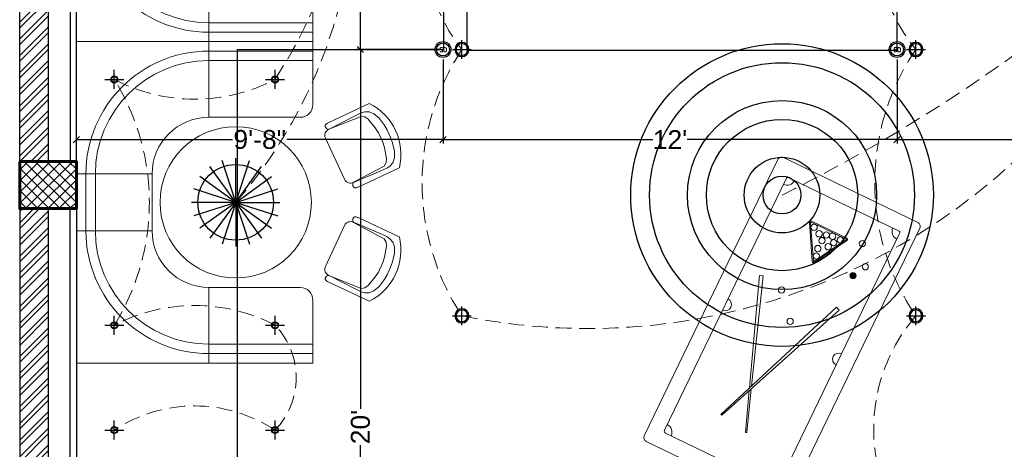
# Model space of a CAD drawing. Header units: inches. Extents: x 130606 to 158499, y 12149 to 19359.
# Tile 4 of 21: x 130668 to 130980, y 17950 to 18086. Entities that reach past the tile are written whole.
import ezdxf
from ezdxf.lldxf.tags import DXFTag

# ---------------------------------------------------------------- set-up
doc = ezdxf.new("R2010")
doc.units = ezdxf.units.IN
doc.header["$MEASUREMENT"] = 0
doc.header["$PDMODE"] = 34
for name, pattern in [('CONTINU', [0, 0]), ('DASH2', [0.375, 0.25, -0.125]), ('DASHED', [0.75, 0.5, -0.25])]:
    doc.linetypes.add(name, pattern=pattern)
doc.layers.add('15w led', color=7, linetype='Continuous', true_color=0xe600e6)
for name, color, linetype, lineweight in [('FIRE CABLE', 1, 'FIRE', 30), ('FIRE DIM', 7, 'CONTINU', 25), ('PD_BRICK WALL_115', 134, 'Continuous', 30), ('PD_COLUMN', 2, 'Continuous', 60), ('PD_DOOR', 42, 'Continuous', 25), ('PD_ELEVATION_03', 80, 'Continuous', 25), ('PD_FURNITURE_LOOSE', 20, 'Continuous', 18), ('PD_HATCH', 45, 'Continuous', 9), ('PP-2C X 1.5 SQ.MM (P+N)+1C X 1.5 SQ.MM (E) CU FRLS PVC INSULATION WIRE EMERGENCY CONTROLLING', 1, 'DASH2', 0), ('PP-ONE WAY RAW', 92, 'Continuous', 0), ('SMOKE DEDUCTOR', 76, 'Continuous', 30)]:
    doc.layers.add(name, color=color, linetype=linetype, lineweight=lineweight)
doc.layers.add('PD_LIGHTING', color=23, linetype='Continuous')
doc.styles.add('JEET', font='micross.ttf')
doc.styles.add('Level 21$0$AA', font='romab___.ttf')
doc.styles.get("Standard").update_dxf_attribs({"font": 'arial.ttf', "height": 6})
tags = doc.linetypes.add('FIRE', pattern='A,75.017253,-2.072766,["FIRE",JEET,S=18,R=0,X=0,Y=-8.880994],-46.618888,75.017253', length=198.72616).pattern_tags.tags
tags[6] = DXFTag(74, 10)
doc.dimstyles.new('ISO-10', dxfattribs={"dimtxt": 6, "dimasz": 2, "dimexe": 1.25, "dimexo": 0.625, "dimtad": 0, "dimtoh": 1, "dimdec": 0, "dimlunit": 4, "dimtxsty": 'Standard', "dimblk": 'OBLIQUE', "dimcen": 2.5, "dimclrd": 256, "dimclre": 256, "dimclrt": 256, "dimadec": 0, "dimazin": 0, "dimtfac": 1, "dimtdec": 1, "dimtmove": 1, "dimatfit": 3, "dimfxl": 25.4, "dimfxlon": 1, "dimlwd": -1, "dimarcsym": 1})

# ---------------------------------------------------------------- blocks, each defined once
blk = doc.blocks.new('A$C57124B3B')
at = {"color": 251}
for p, q in [((45.6, 504.4), (45.6, 108.7)), ((664.8, 108.7), (664.8, 505.8))]:
    blk.add_line(p, q, dxfattribs=at)
for points in [[(100.1, 525.3), (95.1, 530.4), (90.5, 534.4), (86, 537.4), (81.9, 539.5), (78.1, 540.8), (74.6, 541.6), (71.3, 541.8), (68.3, 541.7), (65.6, 541.4), (63.1, 540.9), (60.9, 540.1), (58.9, 539.2), (57, 538), (55.4, 536.7), (53.9, 535.2), (52.5, 533.5), (51.2, 531.6), (50.1, 529.3), (49, 526.2), (47.9, 521.9), (47, 516.3), (46.1, 509.1), (45.8, 505.8)], [(100.1, 525.3), (91.7, 265), (90, 207.1), (95.2, 175.5), (111, 140.4), (142.7, 110.5), (197.1, 85.9), (269.1, 70.1), (318.3, 64.9), (356.9, 64.9)], [(610.4, 525.3), (618.8, 265), (620.6, 207.1), (615.3, 175.5), (599.5, 140.4), (567.9, 110.5), (513.4, 85.9), (441.4, 70.1), (392.2, 64.9), (353.6, 64.9)], [(610.4, 525.3), (615.4, 530.4), (620.1, 534.4), (624.5, 537.4), (628.6, 539.5), (632.4, 540.8), (636, 541.6), (639.2, 541.8), (642.2, 541.7), (644.9, 541.4), (647.4, 540.9), (649.6, 540.1), (651.7, 539.2), (653.5, 538), (655.1, 536.7), (656.6, 535.2), (658, 533.5), (659.3, 531.6), (660.5, 529.3), (661.5, 526.2), (662.6, 521.9), (663.5, 516.3), (664.4, 509.1), (664.8, 505.8)]]:
    blk.add_lwpolyline(points, dxfattribs=at)
blk.add_lwpolyline([(353.4, 143.9), (309.5, 143.9), (260.3, 150.9), (165.5, 175.5), (135.6, 193), (116.3, 221.1), (100.2, 522.3, -0.429937), (157.5, 582.7), (552.9, 582.7, -0.429937), (610.2, 522.3), (594.1, 221.1), (574.7, 193), (544.9, 175.5), (450, 150.9), (400.9, 143.9), (356.9, 143.9)], format="xyb", dxfattribs=at)
blk.add_arc((355.2, 498.7), 498, 231.56297, 308.43703, dxfattribs=at)
blk = doc.blocks.new('FIXEDSEATING012')
at = {"color": 251}
for p, q in [((0, 0), (0, -102)), ((75, 0), (0, 0)), ((42, -24), (42, 0)), ((75, -3), (75, 0)), ((75, -3), (42, -3)), ((75, -20), (75, -3)), ((42, -6), (75, -6)), ((42, -24), (71, -24)), ((24, -42), (0, -42)), ((3, -42), (3, -60)), ((6, -42), (6, -60)), ((24, -42), (24, -60)), ((24, -60), (0, -60)), ((42, -78), (71, -78)), ((42, -78), (42, -102)), ((75, -102), (75, -82)), ((42, -96), (75, -96)), ((75, -99), (42, -99)), ((75, -102), (0, -102))]:
    blk.add_line(p, q, dxfattribs=at)
blk.add_circle((50.51, -51), 24, dxfattribs=at)
for centre, radius, start, end in [((42, -42), 39, 90, 180), ((42, -42), 36, 90, 180), ((71, -20), 4, 270, 0), ((42, -42), 18, 90, 180), ((42, -60), 39, 180, 270), ((42, -60), 36, 180, 270), ((42, -60), 18, 180, 270), ((71, -82), 4, 0, 90)]:
    blk.add_arc(centre, radius, start, end, dxfattribs=at)
at = {"color": 251, "extrusion": (0, 0, -1), "yscale": 0.03640297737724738, "zscale": -0.03640297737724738}
for p, xscale, rotation in [((-95.77, -16.47), 0.03640297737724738, 245), ((-95.77, -85.53), -0.03640297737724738, 295)]:
    blk.add_blockref('A$C57124B3B', p, dxfattribs=dict(at, xscale=xscale, rotation=rotation))
blk = doc.blocks.new('SNOOKER T')
at = {"ltscale": 12}
h = blk.add_hatch(color=251, dxfattribs=at)
h.dxf.hatch_style = 1
h.paths.add_polyline_path([(-13082.48, -18423.94, 1), (-13080.63, -18423.94, 1)])
at = {"color": 251, "linetype": 'ByBlock'}
for p, q in [((-13134.22, -18407.15), (-13134.33, -18407.43)), ((-13135.8, -18415.28), (-13135.69, -18415.56))]:
    blk.add_line(p, q, dxfattribs=at)
at = {"color": 251}
for points in [[(-13150.47, -18435.5), (-13060.45, -18435.5, 0.414214), (-13059.21, -18434.26), (-13059.21, -18390.48, 0.414214), (-13060.45, -18389.25), (-13150.47, -18389.25, 0.414214), (-13151.7, -18390.48), (-13151.7, -18434.26, 0.414214)], [(-13146.46, -18430.87), (-13064.46, -18430.87, 0.414214), (-13063.84, -18430.26), (-13063.84, -18394.49, 0.414214), (-13064.46, -18393.88), (-13146.46, -18393.88, 0.414214), (-13147.08, -18394.49), (-13147.08, -18430.26, 0.414214)]]:
    blk.add_lwpolyline(points, format="xyb", close=True, dxfattribs=at)
at = {"color": 251, "linetype": 'ByBlock'}
for points in [[(-13123.66, -18411.26), (-13093.03, -18400.28), (-13093.42, -18399.23), (-13124.42, -18410.96)], [(-13125.12, -18411.22), (-13136.67, -18415.6), (-13136.56, -18415.88), (-13124.39, -18411.52)]]:
    blk.add_lwpolyline(points, dxfattribs=at)
blk.add_lwpolyline([(-13092, -18423.61), (-13135.08, -18406.8), (-13135.19, -18407.09), (-13092.41, -18424.65)], close=True, dxfattribs=at)
for points in [[(-13073.06, -18417.87, 0.577193), (-13072.42, -18417.49), (-13072.42, -18406.04, 0.577193), (-13073.06, -18405.66), (-13082.99, -18411.39, 0.577665), (-13082.99, -18412.14)], [(-13072.89, -18417.57, 0.577193), (-13072.76, -18417.49), (-13072.76, -18406.04, 0.577193), (-13072.89, -18405.96), (-13082.82, -18411.69, 0.577665), (-13082.82, -18411.84)]]:
    blk.add_lwpolyline(points, format="xyb", close=True, dxfattribs=at)
for centre in [(-13094.46, -18406.9), (-13073.72, -18407.51), (-13078.87, -18411.2), (-13076.23, -18411.27), (-13074.8, -18409.66), (-13101.63, -18413.18), (-13081.02, -18411.74), (-13077.07, -18413.71), (-13074.2, -18411.74), (-13073.72, -18413.51), (-13075.28, -18414.61), (-13073.72, -18416.03), (-13071.87, -18422.33), (-13081.55, -18423.94), (-13077.61, -18426.09)]:
    blk.add_circle(centre, 0.925, dxfattribs=at)
at = {"color": 251}
for centre, radius, start, end in [((-13147.08, -18393.88), 2.47, 270, 0), ((-13105.46, -18393.88), 1.85, 180, 0), ((-13063.84, -18393.88), 2.47, 180, 270), ((-13147.08, -18430.87), 2.47, 0, 90), ((-13105.46, -18430.87), 1.85, 0, 180), ((-13063.84, -18430.87), 2.47, 90, 180)]:
    blk.add_arc(centre, radius, start, end, dxfattribs=at)
blk = doc.blocks.new('Ar plan')
at = {"layer": 'PD_HATCH'}
h = blk.add_hatch(dxfattribs=at)
h.set_pattern_fill('ANSI32', color=251, scale=10)
h.set_pattern_definition([(45, (130673.841, 17518.1774), (-2.65165, 2.65165), []), (45, (130675.6088, 17518.1774), (-2.65165, 2.65165), [])])
h.paths.add_polyline_path([(130676.99, 17560.93), (130667.99, 17560.93), (130667.99, 17479.43), (130676.99, 17479.43)])
h.paths.add_polyline_path([(131038.49, 17413.43), (130868.99, 17413.43), (130868.99, 17404.43), (131038.49, 17404.43)])
h.paths.add_polyline_path([(131222.99, 17413.43), (131053.49, 17413.43), (131053.49, 17404.43), (131222.99, 17404.43)])
h.paths.add_polyline_path([(130676.99, 18277.43), (130667.99, 18277.43), (130667.99, 18195.93), (130676.99, 18195.93)])
h.paths.add_polyline_path([(130676.99, 18180.93), (130667.99, 18180.93), (130667.99, 18040.93), (130676.99, 18040.93)])
h.paths.add_polyline_path([(130676.99, 18025.93), (130667.99, 18025.93), (130667.99, 17885.93), (130676.99, 17885.93)])
h.paths.add_polyline_path([(130676.99, 17870.93), (130667.99, 17870.93), (130667.99, 17730.93), (130676.99, 17730.93)])
h.paths.add_polyline_path([(130676.99, 17715.93), (130667.99, 17715.93), (130667.99, 17575.93), (130676.99, 17575.93)])
h.paths.add_polyline_path([(131768.99, 18352.43), (131602.49, 18352.43), (131602.49, 18343.43), (131768.99, 18343.43)])
h.paths.add_polyline_path([(131587.49, 18352.43), (131422.49, 18352.43), (131422.49, 18343.43), (131587.49, 18343.43)])
h.paths.add_polyline_path([(131407.49, 18352.43), (131237.99, 18352.43), (131237.99, 18343.43), (131407.49, 18343.43)])
h.paths.add_polyline_path([(131222.99, 18352.43), (131053.49, 18352.43), (131053.49, 18343.43), (131222.99, 18343.43)])
h.paths.add_polyline_path([(130853.99, 18352.43), (130742.99, 18352.43), (130742.99, 18343.43), (130853.99, 18343.43)])
h.paths.add_polyline_path([(130727.99, 18352.43), (130667.99, 18352.43), (130667.99, 18292.43), (130676.99, 18292.43), (130676.99, 18343.43), (130727.99, 18343.43)])
h.paths.add_polyline_path([(130676.99, 17464.43), (130667.99, 17464.43), (130667.99, 17404.43), (130727.99, 17404.43), (130727.99, 17413.43), (130676.99, 17413.43)])
h.paths.add_polyline_path([(130853.99, 17413.43), (130742.99, 17413.43), (130742.99, 17404.43), (130853.99, 17404.43)])
h.paths.add_polyline_path([(131262.74, 17413.43), (131237.99, 17413.43), (131237.99, 17404.43), (131262.74, 17404.43)])
h.paths.add_polyline_path([(131407.49, 17413.43), (131382.74, 17413.43), (131382.74, 17404.43), (131407.49, 17404.43)])
h.paths.add_polyline_path([(131444.99, 17413.43), (131422.49, 17413.43), (131422.49, 17404.43), (131444.99, 17404.43)])
h.paths.add_polyline_path([(131587.49, 17413.43), (131564.99, 17413.43), (131564.99, 17404.43), (131587.49, 17404.43)])
h.paths.add_polyline_path([(131624.99, 17413.43), (131602.49, 17413.43), (131602.49, 17404.43), (131624.99, 17404.43)])
h.paths.add_polyline_path([(131768.99, 17413.43), (131744.99, 17413.43), (131744.99, 17404.43), (131768.99, 17404.43)])
h.paths.add_polyline_path([(131783.99, 17422.43), (131774.99, 17422.43)])
h.paths.add_polyline_path([(131783.99, 17560.93), (131774.99, 17560.93), (131774.99, 17422.43), (131783.99, 17422.43)])
h.paths.add_polyline_path([(131783.99, 17715.93), (131774.99, 17715.93), (131774.99, 17575.93), (131783.99, 17575.93)])
h.paths.add_polyline_path([(131783.99, 18025.93), (131774.99, 18025.93), (131774.99, 17730.93), (131783.99, 17730.93)])
h.paths.add_polyline_path([(131783.99, 18334.43), (131774.99, 18334.43), (131774.99, 18195.93), (131783.99, 18195.93)])
h.paths.add_polyline_path([(131765.99, 18192.93), (131660.99, 18192.93), (131660.99, 18183.93), (131765.99, 18183.93)])
h.paths.add_polyline_path([(131660.99, 18180.93), (131651.99, 18180.93), (131651.99, 18102.93), (131660.99, 18102.93)])
h.paths.add_polyline_path([(131651.99, 18192.93), (131579.99, 18192.93), (131579.99, 18183.93), (131651.99, 18183.93)])
h.paths.add_polyline_path([(131579.99, 18180.93), (131570.99, 18180.93), (131570.99, 18102.93), (131579.99, 18102.93)])
h.paths.add_polyline_path([(131570.99, 18192.93), (131489.99, 18192.93), (131489.99, 18090.93), (131516.99, 18090.93), (131516.99, 18099.93), (131498.99, 18099.93), (131498.99, 18183.93), (131570.99, 18183.93)])
h.paths.add_polyline_path([(131570.99, 18099.93), (131552.99, 18099.93), (131552.99, 18090.93), (131570.99, 18090.93)], flags=17)
h.paths.add_polyline_path([(131597.99, 18099.93), (131579.99, 18099.93), (131579.99, 18090.93), (131597.99, 18090.93)])
h.paths.add_polyline_path([(131651.99, 18099.93), (131633.99, 18099.93), (131633.99, 18090.93), (131651.99, 18090.93)])
h.paths.add_polyline_path([(131660.99, 18090.93), (131651.99, 18090.93), (131651.99, 18027.93), (131660.99, 18027.93)])
h.paths.add_polyline_path([(131783.99, 18041.93), (131774.99, 18041.93), (131774.99, 18040.93), (131783.99, 18040.93)])
h.paths.add_polyline_path([(131783.99, 18180.93), (131774.99, 18180.93), (131774.99, 18161.93), (131783.99, 18161.93)])
h.paths.add_polyline_path([(130905.74, 18343.43), (130905.74, 18352.43), (130868.99, 18352.43), (130868.99, 18343.43)])
h.paths.add_polyline_path([(131001.74, 18352.43), (131001.74, 18343.43), (131038.49, 18343.43), (131038.49, 18352.43)])
h = blk.add_hatch(dxfattribs=at)
h.set_pattern_fill('ANSI37', color=251, scale=20)
h.set_pattern_definition([(45, (276111.2745, 44121.918), (-1.767766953, 1.767766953), []), (135, (276111.2745, 44121.918), (-1.767766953, -1.767766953), [])])
h.paths.add_polyline_path([(130667.99, 18040.93), (130667.99, 18025.93), (130685.99, 18025.93), (130685.99, 18040.93)])
at = {"layer": 'PD_BRICK WALL_115', "color": 251, "lineweight": 30}
for p, q in [((130667.99, 18040.93), (130667.99, 18180.93)), ((130676.99, 18180.93), (130676.99, 18040.93)), ((130667.99, 18025.93), (130667.99, 17885.93)), ((130676.99, 18025.93), (130676.99, 17885.93))]:
    blk.add_line(p, q, dxfattribs=at)
at = {"layer": 'PD_COLUMN', "color": 251}
blk.add_lwpolyline([(130667.99, 18040.93), (130667.99, 18025.93), (130685.99, 18025.93), (130685.99, 18040.93)], close=True, dxfattribs=at)
at = {"layer": 'PD_ELEVATION_03', "color": 251}
for points in [[(130683.99, 18180.93), (130683.99, 18040.93), (130685.99, 18040.93), (130685.99, 18180.93)], [(130683.99, 17885.93), (130683.99, 18025.93), (130685.99, 18025.93), (130685.99, 17885.93)]]:
    blk.add_lwpolyline(points, close=True, dxfattribs=at)
at = {"layer": 'PD_FURNITURE_LOOSE', "color": 251}
for p in [(130685.99, 18180.93), (130685.99, 18078.93)]:
    blk.add_blockref('FIXEDSEATING012', p, dxfattribs=at)
at = {"layer": 'PD_FURNITURE_LOOSE', "color": 251, "xscale": 1.081209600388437, "yscale": 1.081209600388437, "zscale": 1.081209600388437, "rotation": 64.22561701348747}
blk.add_blockref('SNOOKER T', (119144.1, 39403.28), dxfattribs=at)
blk = doc.blocks.new('PENDANT LIGHT')
for q in [(-4.42, 13.24), (-0.1, 13.93), (4.23, 13.24), (-8.33, 11.26), (8.13, 11.26), (-11.42, 8.16), (11.23, 8.16), (-13.41, 4.26), (13.22, 4.26), (-14.1, -0.07), (-13.41, -4.4), (-11.42, -8.3), (-8.33, -11.4), (-4.42, -13.39), (-0.1, -14.07), (4.23, -13.39), (8.13, -11.4), (11.23, -8.3), (13.22, -4.4), (13.9, -0.07)]:
    blk.add_line((-0.1, -0.07), q)
blk.add_circle((-0.1, -0.07), 12)
blk = doc.blocks.new('ight 18w')
at = {"lineweight": 25}
for p, q in [((6, 0), (-6, 0)), ((0, 6), (0, -6))]:
    blk.add_line(p, q, dxfattribs=at)
for radius in [4.5, 3.75]:
    blk.add_circle((0, 0), radius, dxfattribs=at)
blk = doc.blocks.new('GFHFGSDF')
at = {"lineweight": 25}
for p, q in [((-3, 0), (3, 0)), ((0, -3), (0, 3))]:
    blk.add_line(p, q, dxfattribs=at)
for radius in [1.12, 0.938]:
    blk.add_circle((0, 0), radius, dxfattribs=at)
blk = doc.blocks.new('SMOKE D')
at = {"layer": 'SMOKE DEDUCTOR'}
blk.add_circle((0, 0), 80, dxfattribs=at)
at = {"layer": 'SMOKE DEDUCTOR', "lineweight": 25}
blk.add_circle((0, 0), 66, dxfattribs=at)
at = {"layer": 'SMOKE DEDUCTOR', "color": 7, "lineweight": 25, "insert": (3, -3, 0), "char_height": 44.41, "attachment_point": 5, "style": 'Level 21$0$AA'}
blk.add_mtext('{\\Fromand.shx|c0;SD}', dxfattribs=at)
blk = doc.blocks.new('_OBLIQUE')
at = {"color": 0, "linetype": 'ByBlock'}
blk.add_line((-0.5, -0.5), (0.5, 0.5), dxfattribs=at)
blk = doc.blocks.new('*D306')
at = {"layer": 'Defpoints', "color": 0, "transparency": 16777216}
for p in [(130776.08, 18076.43), (130802.26, 18076.43), (130748.99, 17836.84)]:
    blk.add_point(p, dxfattribs=at)
at = {"layer": 'FIRE DIM', "lineweight": -2, "transparency": 16777216}
for p, q in [((130801.48, 18076.43), (130774.83, 18076.43)), ((130750.68, 17836.84), (130777.33, 17836.84))]:
    blk.add_line(p, q, dxfattribs=at)
at = {"layer": 'FIRE DIM', "transparency": 16777216}
for p, q in [((130776.08, 18076.43), (130776.08, 17962.4)), ((130776.08, 17836.84), (130776.08, 17950.87))]:
    blk.add_line(p, q, dxfattribs=at)
at = {"layer": 'FIRE DIM', "transparency": 16777216, "xscale": 2, "yscale": 2, "zscale": 2}
for p, rotation in [((130776.08, 18076.43), 90), ((130776.08, 17836.84), 270)]:
    blk.add_blockref('_OBLIQUE', p, dxfattribs=dict(at, rotation=rotation))
at = {"layer": 'FIRE DIM', "transparency": 16777216, "insert": (130776.08, 17956.64), "char_height": 6, "attachment_point": 5, "rotation": 90}
blk.add_mtext("20'", dxfattribs=at)
blk = doc.blocks.new('*D307')
at = {"layer": 'Defpoints', "color": 0, "transparency": 16777216}
for p in [(130760.99, 18179.43), (130776.08, 18179.43), (130802.26, 18076.43)]:
    blk.add_point(p, dxfattribs=at)
at = {"layer": 'FIRE DIM', "lineweight": -2, "transparency": 16777216}
for p, q in [((130761.62, 18179.43), (130777.33, 18179.43)), ((130801.48, 18076.43), (130774.83, 18076.43))]:
    blk.add_line(p, q, dxfattribs=at)
at = {"layer": 'FIRE DIM', "transparency": 16777216}
for p, q in [((130776.08, 18179.43), (130776.08, 18136.53)), ((130776.08, 18076.43), (130776.08, 18119.32))]:
    blk.add_line(p, q, dxfattribs=at)
at = {"layer": 'FIRE DIM', "transparency": 16777216, "xscale": 2, "yscale": 2, "zscale": 2}
for p, rotation in [((130776.08, 18179.43), 90), ((130776.08, 18076.43), 270)]:
    blk.add_blockref('_OBLIQUE', p, dxfattribs=dict(at, rotation=rotation))
at = {"layer": 'FIRE DIM', "transparency": 16777216, "insert": (130776.08, 18127.93), "char_height": 6, "attachment_point": 5, "rotation": 90}
blk.add_mtext('8\'-7"', dxfattribs=at)
blk = doc.blocks.new('*D309')
at = {"layer": 'Defpoints', "color": 0, "transparency": 16777216}
for p in [(130802.26, 18076.43), (130802.26, 18047.85), (130685.99, 18040.93)]:
    blk.add_point(p, dxfattribs=at)
at = {"layer": 'FIRE DIM', "lineweight": -2, "transparency": 16777216}
for p, q in [((130802.26, 18073.25), (130802.26, 18046.6)), ((130685.99, 18041.55), (130685.99, 18049.1))]:
    blk.add_line(p, q, dxfattribs=at)
at = {"layer": 'FIRE DIM', "transparency": 16777216}
for p, q in [((130685.99, 18047.85), (130735.53, 18047.85)), ((130802.26, 18047.85), (130752.73, 18047.85))]:
    blk.add_line(p, q, dxfattribs=at)
at = {"layer": 'FIRE DIM', "transparency": 16777216, "xscale": 2, "yscale": 2, "zscale": 2, "rotation": 180}
blk.add_blockref('_OBLIQUE', (130685.99, 18047.85), dxfattribs=at)
at = {"layer": 'FIRE DIM', "transparency": 16777216, "xscale": 2, "yscale": 2, "zscale": 2}
blk.add_blockref('_OBLIQUE', (130802.26, 18047.85), dxfattribs=at)
at = {"layer": 'FIRE DIM', "transparency": 16777216, "insert": (130744.13, 18047.85), "char_height": 6, "attachment_point": 5}
blk.add_mtext('9\'-8"', dxfattribs=at)
blk = doc.blocks.new('*D310')
at = {"layer": 'Defpoints', "color": 0, "transparency": 16777216}
for p in [(130802.26, 18076.43), (130946.26, 18076.43), (130946.26, 18047.85)]:
    blk.add_point(p, dxfattribs=at)
at = {"layer": 'FIRE DIM', "lineweight": -2, "transparency": 16777216}
for p, q in [((130802.26, 18073.25), (130802.26, 18046.6)), ((130946.26, 18073.25), (130946.26, 18046.6))]:
    blk.add_line(p, q, dxfattribs=at)
at = {"layer": 'FIRE DIM', "transparency": 16777216}
for p, q in [((130802.26, 18047.85), (130868.83, 18047.85)), ((130946.26, 18047.85), (130879.7, 18047.85))]:
    blk.add_line(p, q, dxfattribs=at)
at = {"layer": 'FIRE DIM', "transparency": 16777216, "xscale": 2, "yscale": 2, "zscale": 2, "rotation": 180}
blk.add_blockref('_OBLIQUE', (130802.26, 18047.85), dxfattribs=at)
at = {"layer": 'FIRE DIM', "transparency": 16777216, "xscale": 2, "yscale": 2, "zscale": 2}
blk.add_blockref('_OBLIQUE', (130946.26, 18047.85), dxfattribs=at)
at = {"layer": 'FIRE DIM', "transparency": 16777216, "insert": (130874.26, 18047.85), "char_height": 6, "attachment_point": 5}
blk.add_mtext("12'", dxfattribs=at)
blk = doc.blocks.new('*D311')
at = {"layer": 'Defpoints', "color": 0, "transparency": 16777216}
for p in [(130946.26, 18076.43), (131036.99, 18073.85), (131036.99, 18047.85)]:
    blk.add_point(p, dxfattribs=at)
at = {"layer": 'FIRE DIM', "lineweight": -2, "transparency": 16777216}
for p, q in [((130946.26, 18073.25), (130946.26, 18046.6)), ((131036.99, 18073.23), (131036.99, 18046.6))]:
    blk.add_line(p, q, dxfattribs=at)
at = {"layer": 'FIRE DIM', "transparency": 16777216}
for p, q in [((130946.26, 18047.85), (130983.05, 18047.85)), ((131036.99, 18047.85), (131000.2, 18047.85))]:
    blk.add_line(p, q, dxfattribs=at)
at = {"layer": 'FIRE DIM', "transparency": 16777216, "xscale": 2, "yscale": 2, "zscale": 2, "rotation": 180}
blk.add_blockref('_OBLIQUE', (130946.26, 18047.85), dxfattribs=at)
at = {"layer": 'FIRE DIM', "transparency": 16777216, "xscale": 2, "yscale": 2, "zscale": 2}
blk.add_blockref('_OBLIQUE', (131036.99, 18047.85), dxfattribs=at)
at = {"layer": 'FIRE DIM', "transparency": 16777216, "insert": (130991.63, 18047.85), "char_height": 6, "attachment_point": 5}
blk.add_mtext('7\'-7"', dxfattribs=at)

msp = doc.modelspace()

# ---------------------------------------------------------------- linework, layer by layer
at = {"layer": 'FIRE CABLE', "ltscale": 0.2}
msp.add_lwpolyline([(130737.12, 17944.33), (130737.12, 18076.45), (130802.56, 18076.45), (130802.56, 18296.58), (130793.5, 18296.58), (130793.5, 18300.16), (130809.85, 18300.16), (130809.85, 18076.23), (130946.32, 18076.23), (130946.32, 18153.45), (131097.33, 18153.45), (131097.33, 18291.97), (131112.44, 18291.97), (131112.44, 18195.71), (131184.96, 18195.71), (131184.96, 18076.51), (131145.52, 18076.51), (131145.52, 17959.06), (131034.4, 17959.06), (131034.4, 17946.98)], dxfattribs=at)
at = {"layer": 'PD_LIGHTING'}
for radius in [48, 42, 30, 24, 12, 6]:
    msp.add_circle((130909.78, 18030.24), radius, dxfattribs=at)
at = {"layer": 'PP-2C X 1.5 SQ.MM (P+N)+1C X 1.5 SQ.MM (E) CU FRLS PVC INSULATION WIRE EMERGENCY CONTROLLING', "linetype": 'DASHED', "ltscale": 10}
for centre, radius, start, end in [((130619.05, 18129.55), 155.34, 319.177, 19.3135), ((130854.53, 18112.43), 58.64, 142.1255, 217.8745), ((130996.58, 18112.43), 57.11, 140.9247, 219.0753), ((130848.04, 18187.07), 199.16, 258.4723, 338.8103), ((130872.74, 18034.18), 77.11, 146.7747, 213.2253), ((131014.19, 18034.18), 74.99, 145.7058, 214.2942), ((130993.93, 17955.93), 55.08, 139.1909, 220.8091)]:
    msp.add_arc(centre, radius, start, end, dxfattribs=at)
at = {"layer": 'PP-ONE WAY RAW', "linetype": 'DASHED', "ltscale": 10}
for centre, radius, start, end in [((130637.53, 18141.56), 134.03, 326.2663, 17.0796), ((130671.83, 18508.08), 533.81, 296.4716, 312.6865), ((130635.19, 18027.93), 73.93, 328.1609, 31.8391), ((130723.49, 18115.63), 54.97, 242.3628, 297.6372), ((130723.49, 17940.23), 54.97, 62.3628, 117.6372), ((130731.64, 17972.3), 24.03, 316.2195, 43.7805), ((130723.49, 17917), 46.33, 56.602, 123.398)]:
    msp.add_arc(centre, radius, start, end, dxfattribs=at)

# ---------------------------------------------------------------- block references
at = {"layer": '15w led', "xscale": -0.5, "yscale": 0.5, "zscale": 0.5, "rotation": 89.99999999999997}
for p in [(130808.24, 18076.43), (130952.24, 18076.43), (130808.24, 17991.93), (130952.24, 17991.93)]:
    msp.add_blockref('ight 18w', p, dxfattribs=at)
at = {"layer": 'PD_DOOR', "color": 251}
msp.add_blockref('Ar plan', (0, 0), dxfattribs=at)
at = {"layer": 'PD_LIGHTING'}
for name, p in [('GFHFGSDF', (130697.99, 18066.93)), ('GFHFGSDF', (130748.99, 18066.93)), ('PENDANT LIGHT', (130736.6, 18028)), ('GFHFGSDF', (130697.99, 17988.93)), ('GFHFGSDF', (130748.99, 17988.93)), ('GFHFGSDF', (130697.99, 17955.68)), ('GFHFGSDF', (130748.99, 17955.68))]:
    msp.add_blockref(name, p, dxfattribs=at)
at = {"layer": 'SMOKE DEDUCTOR', "color": 2, "lineweight": 30, "ltscale": 5, "xscale": 0.03111111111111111, "yscale": 0.03111111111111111, "zscale": 0.03111111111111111}
for p in [(130802.26, 18076.43), (130946.26, 18076.43)]:
    msp.add_blockref('SMOKE D', p, dxfattribs=at)

# ---------------------------------------------------------------- dimensions: what is measured, and where the dimension line sits
at = {"layer": 'FIRE DIM'}
for base, p1, p2, picture, middle in [((130776.08, 18179.43), (130802.26, 18076.43), (130760.99, 18179.43), '*D307', (130776.08, 18127.93)), ((130776.08, 18076.43), (130748.99, 17836.84), (130802.26, 18076.43), '*D306', (130776.08, 17956.64))]:
    dim = msp.add_linear_dim(base=base, p1=p1, p2=p2, angle=90, dimstyle='ISO-10', dxfattribs=at)
    dim.commit()
    dim.dimension.update_dxf_attribs({"geometry": picture, "text_midpoint": middle})
for base, p1, p2, picture, middle in [((130802.26, 18047.85), (130685.99, 18040.93), (130802.26, 18076.43), '*D309', (130744.13, 18047.85)), ((130946.26, 18047.85), (130802.26, 18076.43), (130946.26, 18076.43), '*D310', (130874.26, 18047.85)), ((131036.99, 18047.85), (130946.26, 18076.43), (131036.99, 18073.85), '*D311', (130991.63, 18047.85))]:
    dim = msp.add_linear_dim(base=base, p1=p1, p2=p2, dimstyle='ISO-10', override={"dimblk": 'OBLIQUE'}, dxfattribs=at)
    dim.commit()
    dim.dimension.update_dxf_attribs({"geometry": picture, "text_midpoint": middle})

doc.saveas('drawing.dxf')
